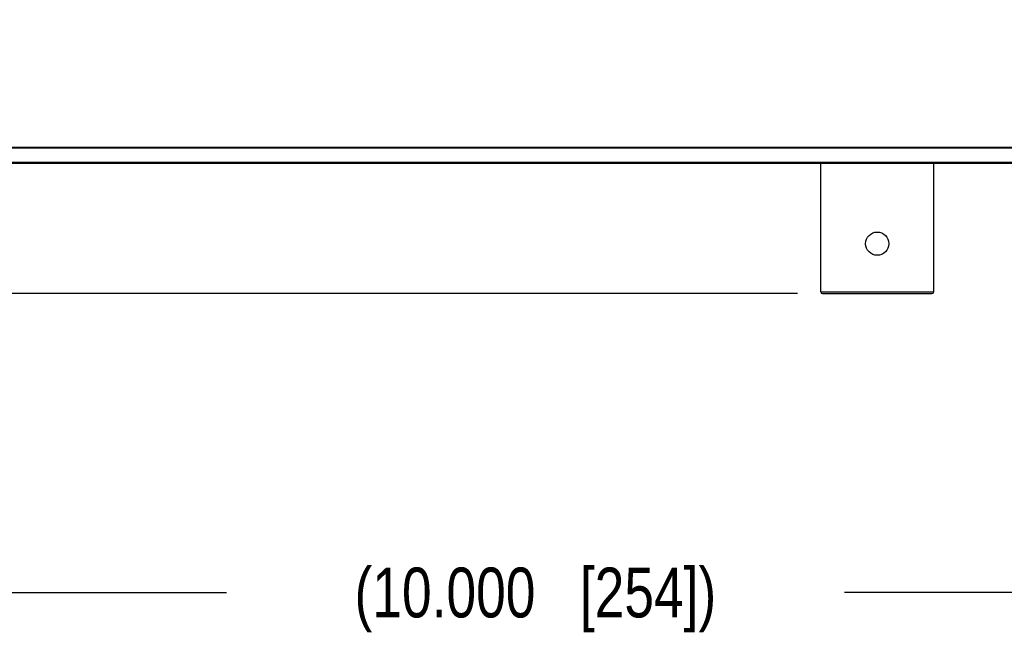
# Model space of a CAD drawing. Header units: inches. Extents: x 0 to 34, y 0 to 22.
# Tile 38 of 124: x 8.9 to 11.4, y 12.2 to 13.7. Entities that reach past the tile are written whole.
import ezdxf

# ---------------------------------------------------------------- set-up
doc = ezdxf.new("R2010")
doc.units = ezdxf.units.IN
doc.header["$LTSCALE"] = 1.87
doc.header["$MEASUREMENT"] = 0
doc.layers.get('0').update_dxf_attribs({"linetype": 'CONTINUOUS'})
doc.layers.add('DIMENSIONS', color=7, linetype='CONTINUOUS')
doc.styles.get("Standard").update_dxf_attribs({"font": 'txt', "width": 0.8})
doc.dimstyles.new('DIMSTYLE_1', dxfattribs={"dimtxt": 0.125, "dimasz": 0.18, "dimexe": 0.125, "dimexo": 0.0625, "dimgap": 0.0625, "dimtad": 0, "dimtih": 1, "dimtoh": 1, "dimdec": 3, "dimlfac": 1.333333, "dimzin": 4, "dimdsep": 46, "dimtxsty": 'STANDARD', "dimblk": '_FILLED', "dimblk1": '_FILLED', "dimblk2": '_FILLED', "dimcen": 0.09, "dimadec": 0, "dimazin": 0, "dimtp": 0.001, "dimtm": 0.001, "dimtfac": 1, "dimtdec": 3, "dimtofl": 0, "dimtmove": 0, "dimatfit": 3, "dimldrblk": '_FILLED', "dimfxl": 1, "dimtolj": 1, "dimtzin": 4, "dimarcsym": 0})

# ---------------------------------------------------------------- blocks, each defined once
blk = doc.blocks.new('_FILLED')
at = {"color": 0, "linetype": 'BYBLOCK'}
blk.add_solid([(0, 0), (-1, 0.174), (-1, -0.174)], dxfattribs=at)
blk = doc.blocks.new('*D2')
at = {"layer": 'DIMENSIONS', "color": 2, "linetype": 'CONTINUOUS'}
for p, q in [((6.4538, 13.6232), (6.4538, 12.1861)), ((13.9537, 13.6232), (13.9537, 12.1861)), ((6.4538, 12.3111), (9.4287, 12.3111)), ((13.9537, 12.3111), (10.9787, 12.3111))]:
    blk.add_line(p, q, dxfattribs=at)
at = {"layer": 'DIMENSIONS', "color": 2, "linetype": 'CONTINUOUS', "xscale": 0.18, "yscale": 0.18, "zscale": 0.18}
for p, rotation in [((6.4538, 12.3111), 180), ((13.9537, 12.3111), 360)]:
    blk.add_blockref('_FILLED', p, dxfattribs=dict(at, rotation=rotation))
at = {"layer": 'DIMENSIONS', "color": 2, "linetype": 'CONTINUOUS', "insert": (10.2037, 12.3736), "char_height": 0.125, "width": 1.425, "attachment_point": 2, "line_spacing_factor": 0.9}
blk.add_mtext('(10.000{\\Ftxt.shx;\\W1.000000;\\H0.125000; }[254])', dxfattribs=at)
blk = doc.blocks.new('*D4')
at = {"layer": 'DIMENSIONS', "color": 2, "linetype": 'CONTINUOUS'}
for p, q in [((5.7038, 13.3883), (5.7038, 13.7483)), ((6.7962, 13.3883), (5.5788, 13.3883)), ((10.8612, 13.0611), (5.5788, 13.0611)), ((5.7038, 13.0611), (5.7038, 12.63)), ((5.7038, 12.63), (5.598, 12.63))]:
    blk.add_line(p, q, dxfattribs=at)
at = {"layer": 'DIMENSIONS', "color": 2, "linetype": 'CONTINUOUS', "xscale": 0.18, "yscale": 0.18, "zscale": 0.18}
for p, rotation in [((5.7038, 13.3883), 270), ((5.7038, 13.0611), 90)]:
    blk.add_blockref('_FILLED', p, dxfattribs=dict(at, rotation=rotation))
at = {"layer": 'DIMENSIONS', "color": 2, "linetype": 'CONTINUOUS', "insert": (5.5355, 12.6925), "char_height": 0.125, "width": 1.225, "attachment_point": 3, "line_spacing_factor": 0.9}
blk.add_mtext('.436{\\Ftxt.shx;\\W1.000000;\\H0.125000; }[11.08]', dxfattribs=at)

msp = doc.modelspace()

# ---------------------------------------------------------------- linework, layer by layer
at = {"color": 7, "linetype": 'CONTINUOUS'}
for p, q in [((6.75373, 13.42879), (13.65374, 13.42878)), ((6.75374, 13.4267), (13.65374, 13.4267)), ((13.65374, 13.3903), (6.75374, 13.3903)), ((13.65374, 13.3894), (6.75374, 13.3894)), ((6.85874, 13.3883), (13.54874, 13.3883)), ((10.91925, 13.06556), (10.91925, 13.3883)), ((11.20272, 13.06556), (11.20272, 13.3883)), ((10.91925, 13.06556), (11.20272, 13.06556)), ((10.92368, 13.06113), (11.19829, 13.06113))]:
    msp.add_line(p, q, dxfattribs=at)
msp.add_circle((11.06099, 13.18633), 0.02923, dxfattribs=at)
for centre, start, end in [((10.92368, 13.06556), 180, 270), ((11.19829, 13.06556), 270, 360)]:
    msp.add_arc(centre, 0.00443, start, end, dxfattribs=at)

# ---------------------------------------------------------------- dimensions: what is measured, and where the dimension line sits
at = {"layer": 'DIMENSIONS', "color": 2, "linetype": 'CONTINUOUS'}
dim = msp.add_linear_dim(base=(5.7038, 13.3883), p1=(10.9237, 13.06113), p2=(6.85874, 13.3883), angle=90, dimstyle='DIMSTYLE_1', dxfattribs=at)
dim.commit()
dim.dimension.update_dxf_attribs({"geometry": '*D4', "text_midpoint": (4.92296, 12.63), "dimtype": 160})
dim = msp.add_linear_dim(base=(13.95367, 12.31113), p1=(6.4538, 13.6857), p2=(13.95367, 13.6857), text='(<>)', dimstyle='DIMSTYLE_1', dxfattribs=at)
dim.commit()
dim.dimension.update_dxf_attribs({"geometry": '*D2', "text_midpoint": (10.20374, 12.31113), "dimtype": 160})

doc.saveas('drawing.dxf')
